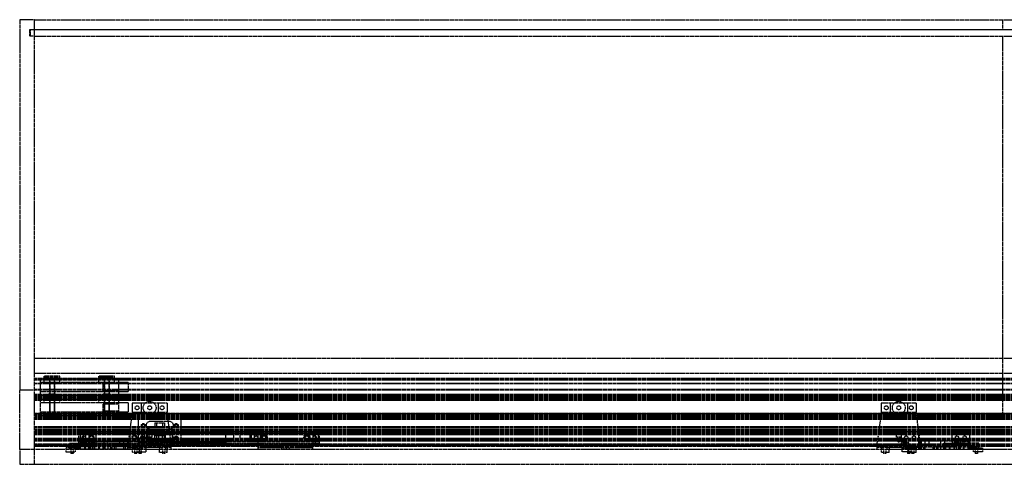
# Model space of a CAD drawing. Header units: millimetres. Extents: x 0 to 2538, y 0 to 599.
# Tile 1 of 3: x 0 to 1262, y 29 to 599. Entities that reach past the tile are written whole.
import ezdxf

# ---------------------------------------------------------------- set-up
doc = ezdxf.new("R2010")
doc.units = ezdxf.units.MM
doc.header["$LTSCALE"] = 10
doc.linetypes.add('ALLCAD_Strich', pattern=[0.2, 0.15, -0.05])
doc.layers.add('BESCH_KONT_sich_schn_grun_2d', color=10, linetype='Continuous')

msp = doc.modelspace()

# ---------------------------------------------------------------- linework, layer by layer
at = {"layer": 'BESCH_KONT_sich_schn_grun_2d', "linetype": 'ALLCAD_Strich'}
for p, q in [((0, 599), (0, 124)), ((19, 599), (0, 599)), ((19, 125), (19, 599)), ((19, 599), (2519, 599)), ((19, 586.4), (19, 599)), ((1259.5, 599), (1259.5, 586.4)), ((13, 586.4), (19, 586.4)), ((13, 578), (13, 586.4)), ((19, 586), (13.5, 586)), ((13.5, 586), (13.5, 578)), ((19, 586.4), (2519, 586.4)), ((1265, 586), (19, 586)), ((19, 578), (13, 578)), ((19, 578), (2519, 578)), ((19, 125), (19, 578)), ((1259.5, 578), (1259.5, 94)), ((19, 165), (2519, 165)), ((19, 146), (2519, 146)), ((2519, 139), (19, 139)), ((31.5, 139.6), (31.5, 141.8)), ((51.5, 141.8), (31.5, 141.8)), ((51.5, 140.3), (31.5, 140.3)), ((31.5, 138.5), (31.5, 139.6)), ((31.5, 139.6), (51.5, 139.6)), ((38.5, 141.8), (38.5, 119.3)), ((38.5, 141.8), (38.5, 140.3)), ((44.5, 141.8), (44.5, 119.3)), ((44.5, 141.8), (44.5, 140.3)), ((51.5, 139.6), (51.5, 141.8)), ((51.5, 139.6), (51.5, 138.5)), ((101.5, 139.6), (101.5, 141.8)), ((121.5, 141.8), (101.5, 141.8)), ((121.5, 140.3), (101.5, 140.3)), ((101.5, 138.5), (101.5, 139.6)), ((101.5, 139.6), (121.5, 139.6)), ((108.5, 141.8), (108.5, 119.3)), ((108.5, 141.8), (108.5, 140.3)), ((114.5, 141.8), (114.5, 119.3)), ((114.5, 141.8), (114.5, 140.3)), ((121.5, 139.6), (121.5, 141.8)), ((121.5, 139.6), (121.5, 138.5)), ((2519, 138.5), (19, 138.5)), ((2519, 137.5), (19, 137.5)), ((2519, 137), (19, 137)), ((2519, 132.5), (19, 132.5)), ((2519, 132.1), (19, 132.1)), ((26.5, 137), (26.5, 138.3)), ((126.5, 138.3), (26.5, 138.3)), ((26.5, 118.5), (26.5, 137)), ((126.5, 133.8), (26.5, 133.8)), ((31.5, 133.8), (31.5, 138.5)), ((51.5, 138.5), (31.5, 138.5)), ((51.5, 133.8), (31.5, 133.8)), ((38.5, 119.3), (38.5, 138.3)), ((44.5, 119.3), (44.5, 138.3)), ((51.5, 133.8), (51.5, 138.5)), ((101.5, 133.8), (101.5, 138.5)), ((121.5, 138.5), (101.5, 138.5)), ((121.5, 133.8), (101.5, 133.8)), ((126.5, 132.3), (106.5, 132.3)), ((106.5, 132.3), (106.5, 123.3)), ((126.5, 132.3), (106.5, 132.3)), ((106.5, 132.3), (106.5, 123.3)), ((108.5, 119.3), (108.5, 138.3)), ((114.5, 119.3), (114.5, 138.3)), ((121.5, 133.8), (121.5, 138.5)), ((126.5, 138.3), (126.5, 137)), ((126.5, 137), (126.5, 118.5)), ((139, 133.8), (126.5, 133.8)), ((139, 133.8), (139, 127.8)), ((139, 127.8), (139, 121.8)), ((0, 48), (0, 124)), ((19, 124), (0, 124)), ((19, 115), (19, 125)), ((2519, 125), (19, 125)), ((19, 124), (19, 124)), ((19, 124), (19, 124)), ((19, 124), (19, 124)), ((19, 124), (19, 124)), ((19, 124), (19, 124)), ((19, 124), (19, 124)), ((19, 124), (19, 124)), ((19, 124), (19, 124)), ((19, 124), (19, 124)), ((19, 124), (19, 124)), ((19, 124), (19, 124)), ((19, 124), (19, 124)), ((19, 124), (19, 124)), ((19, 124), (19, 124)), ((19, 124), (19, 124)), ((19, 124), (19, 124)), ((19, 124), (19, 124)), ((19, 124), (19, 124)), ((19, 124), (19, 124)), ((19, 124), (19, 124)), ((19, 124), (19, 124)), ((19, 124), (19, 124)), ((19, 124), (19, 124)), ((2519, 124), (19, 124)), ((19, 124), (19, 124)), ((19, 124), (19, 124)), ((19, 124), (19, 124)), ((19, 124), (19, 124)), ((19, 124), (19, 124)), ((19, 124), (19, 124)), ((19, 124), (19, 124)), ((19, 124), (19, 124)), ((19, 124), (19, 124)), ((2519, 124), (19, 124)), ((2519, 118.5), (19, 118.5)), ((2519, 117), (19, 117)), ((19, 116.5), (19, 116.5)), ((19, 116.5), (19, 116.5)), ((19, 116.5), (19, 116.5)), ((19, 116.5), (19, 116.5)), ((19, 116.5), (19, 116.5)), ((19, 116.5), (19, 116.5)), ((19, 116.5), (19, 116.5)), ((19, 116.5), (19, 116.5)), ((19, 116.5), (19, 116.5)), ((19, 116.5), (19, 116.5)), ((19, 116.5), (19, 116.5)), ((19, 116.5), (19, 116.5)), ((19, 116.5), (19, 116.5)), ((19, 116.5), (19, 116.5)), ((19, 116.5), (19, 116.5)), ((19, 116.5), (19, 116.5)), ((19, 116.5), (19, 116.5)), ((19, 116.5), (19, 116.5)), ((19, 116.5), (19, 116.5)), ((19, 116.5), (19, 116.5)), ((19, 116.5), (19, 116.5)), ((19, 116.5), (19, 116.5)), ((19, 116.5), (19, 116.5)), ((19, 116.5), (19, 116.5)), ((19, 116.5), (19, 116.5)), ((19, 116.5), (19, 116.5)), ((19, 116.5), (19, 116.5)), ((19, 116.5), (19, 116.5)), ((19, 116.5), (19, 116.5)), ((19, 116.5), (19, 116.5)), ((2519, 116.5), (19, 116.5)), ((2519, 116), (19, 116)), ((19, 113.5), (19, 115)), ((2519, 115), (19, 115)), ((2519, 114.8), (19, 114.8)), ((126.5, 121.8), (26.5, 121.8)), ((26.5, 118.5), (26.5, 118.5)), ((26.5, 118.5), (26.5, 118.5)), ((26.5, 118.5), (26.5, 118.5)), ((26.5, 118.5), (26.5, 118.5)), ((26.5, 118.5), (26.5, 118.5)), ((26.5, 118.5), (26.5, 118.5)), ((26.5, 118.5), (26.5, 118.5)), ((26.5, 118.5), (26.5, 118.5)), ((26.5, 118.5), (26.5, 118.5)), ((26.5, 118.5), (26.5, 118.5)), ((26.5, 118.5), (26.5, 118.5)), ((26.5, 118.5), (26.5, 118.5)), ((26.5, 118.5), (26.5, 118.5)), ((26.5, 118.5), (26.5, 118.5)), ((26.5, 118.5), (26.5, 118.5)), ((26.5, 118.5), (26.5, 118.5)), ((26.5, 118.5), (26.5, 118.5)), ((26.5, 118.5), (26.5, 118.5)), ((26.5, 118.5), (26.5, 118.5)), ((26.5, 118.5), (26.5, 118.5)), ((26.5, 118.5), (26.5, 118.5)), ((26.5, 118.5), (26.5, 118.5)), ((26.5, 118.5), (26.5, 118.5)), ((26.5, 118.5), (26.5, 118.5)), ((26.5, 118.5), (26.5, 118.5)), ((26.5, 118.5), (26.5, 118.5)), ((26.5, 118.5), (26.5, 118.5)), ((26.5, 118.5), (26.5, 118.5)), ((26.5, 118.5), (26.5, 118.5)), ((26.5, 118.5), (26.5, 118.5)), ((26.5, 118.5), (26.5, 118.5)), ((26.5, 117.3), (26.5, 118.5)), ((126.5, 117.3), (26.5, 117.3)), ((31.5, 113.6), (31.5, 115.8)), ((51.5, 115.8), (31.5, 115.8)), ((51.5, 114.3), (31.5, 114.3)), ((31.5, 112.5), (31.5, 113.6)), ((31.5, 113.6), (51.5, 113.6)), ((37, 119.3), (37, 117.3)), ((37, 119.3), (46, 119.3)), ((37, 119.3), (37, 117.3)), ((37, 119.3), (46, 119.3)), ((38.5, 115.8), (38.5, 93.3)), ((38.5, 115.8), (38.5, 114.3)), ((44.5, 115.8), (44.5, 93.3)), ((44.5, 115.8), (44.5, 114.3)), ((46, 119.3), (46, 117.3)), ((46, 119.3), (46, 117.3)), ((51.5, 113.6), (51.5, 115.8)), ((51.5, 113.6), (51.5, 112.5)), ((101.5, 113.6), (101.5, 115.8)), ((121.5, 115.8), (101.5, 115.8)), ((121.5, 114.3), (101.5, 114.3)), ((101.5, 112.5), (101.5, 113.6)), ((101.5, 113.6), (121.5, 113.6)), ((126.5, 123.3), (106.5, 123.3)), ((126.5, 123.3), (106.5, 123.3)), ((107, 119.3), (107, 117.3)), ((107, 119.3), (116, 119.3)), ((107, 119.3), (107, 117.3)), ((107, 119.3), (116, 119.3)), ((108.5, 115.8), (108.5, 93.3)), ((108.5, 115.8), (108.5, 114.3)), ((114.5, 115.8), (114.5, 93.3)), ((114.5, 115.8), (114.5, 114.3)), ((116, 119.3), (116, 117.3)), ((116, 119.3), (116, 117.3)), ((121.5, 113.6), (121.5, 115.8)), ((121.5, 113.6), (121.5, 112.5)), ((139, 121.8), (126.5, 121.8)), ((126.5, 118.5), (126.5, 117.3)), ((19, 113.2), (19, 113.5)), ((2519, 113.5), (19, 113.5)), ((19, 77), (19, 113.2)), ((2519, 113.2), (19, 113.2)), ((2519, 113), (19, 113)), ((2519, 112.5), (19, 112.5)), ((2519, 111), (19, 111)), ((26.5, 111), (26.5, 112.3)), ((126.5, 112.3), (26.5, 112.3)), ((26.5, 92.5), (26.5, 111)), ((126.5, 107.8), (26.5, 107.8)), ((31.5, 107.8), (31.5, 112.5)), ((51.5, 112.5), (31.5, 112.5)), ((51.5, 107.8), (31.5, 107.8)), ((38.5, 93.3), (38.5, 112.3)), ((44.5, 93.3), (44.5, 112.3)), ((51.5, 107.8), (51.5, 112.5)), ((101.5, 107.8), (101.5, 112.5)), ((121.5, 112.5), (101.5, 112.5)), ((121.5, 107.8), (101.5, 107.8)), ((126.5, 106.3), (106.5, 106.3)), ((106.5, 106.3), (106.5, 97.3)), ((126.5, 106.3), (106.5, 106.3)), ((106.5, 106.3), (106.5, 97.3)), ((108.5, 93.3), (108.5, 112.3)), ((114.5, 93.3), (114.5, 112.3)), ((121.5, 107.8), (121.5, 112.5)), ((126.5, 112.3), (126.5, 111)), ((126.5, 111), (126.5, 92.5)), ((139, 107.8), (126.5, 107.8)), ((139, 107.8), (139, 101.8)), ((139, 101.8), (139, 95.8)), ((155.5, 107.5), (144, 107.5)), ((144, 107.5), (144, 95.5)), ((177.5, 107.5), (155.5, 107.5)), ((155.5, 107.5), (155.5, 95.5)), ((189, 107.5), (177.5, 107.5)), ((177.5, 107.5), (177.5, 95.5)), ((189, 107.5), (189, 95.5)), ((1115.5, 107.5), (1104, 107.5)), ((1104, 107.5), (1104, 95.5)), ((1137.5, 107.5), (1115.5, 107.5)), ((1115.5, 107.5), (1115.5, 95.5)), ((1149, 107.5), (1137.5, 107.5)), ((1137.5, 107.5), (1137.5, 95.5)), ((1149, 107.5), (1149, 95.5)), ((2519, 94), (19, 94)), ((19, 94), (2519, 94)), ((2519, 92.5), (19, 92.5)), ((1631, 92), (19, 92)), ((2519, 91.5), (19, 91.5)), ((2519, 91), (19, 91)), ((2519, 90.5), (19, 90.5)), ((2519, 90), (19, 90)), ((2519, 89), (19, 89)), ((126.5, 95.8), (26.5, 95.8)), ((26.5, 92.5), (26.5, 92.5)), ((26.5, 92.5), (26.5, 92.5)), ((26.5, 92.5), (26.5, 92.5)), ((26.5, 92.5), (26.5, 92.5)), ((26.5, 92.5), (26.5, 92.5)), ((26.5, 92.5), (26.5, 92.5)), ((26.5, 92.5), (26.5, 92.5)), ((26.5, 92.5), (26.5, 92.5)), ((26.5, 92.5), (26.5, 92.5)), ((26.5, 92.5), (26.5, 92.5)), ((26.5, 92.5), (26.5, 92.5)), ((26.5, 92.5), (26.5, 92.5)), ((26.5, 92.5), (26.5, 92.5)), ((26.5, 92.5), (26.5, 92.5)), ((26.5, 92.5), (26.5, 92.5)), ((26.5, 92.5), (26.5, 92.5)), ((26.5, 92.5), (26.5, 92.5)), ((26.5, 92.5), (26.5, 92.5)), ((26.5, 92.5), (26.5, 92.5)), ((26.5, 92.5), (26.5, 92.5)), ((26.5, 92.5), (26.5, 92.5)), ((26.5, 92.5), (26.5, 92.5)), ((26.5, 92.5), (26.5, 92.5)), ((26.5, 92.5), (26.5, 92.5)), ((26.5, 92.5), (26.5, 92.5)), ((26.5, 92.5), (26.5, 92.5)), ((26.5, 92.5), (26.5, 92.5)), ((26.5, 92.5), (26.5, 92.5)), ((26.5, 92.5), (26.5, 92.5)), ((26.5, 92.5), (26.5, 92.5)), ((26.5, 92.5), (26.5, 92.5)), ((26.5, 91.3), (26.5, 92.5)), ((126.5, 91.3), (26.5, 91.3)), ((37, 93.3), (37, 91.3)), ((37, 93.3), (46, 93.3)), ((37, 93.3), (37, 91.3)), ((37, 93.3), (46, 93.3)), ((46, 93.3), (46, 91.3)), ((46, 93.3), (46, 91.3)), ((126.5, 97.3), (106.5, 97.3)), ((126.5, 97.3), (106.5, 97.3)), ((107, 93.3), (107, 91.3)), ((107, 93.3), (116, 93.3)), ((107, 93.3), (107, 91.3)), ((107, 93.3), (116, 93.3)), ((116, 93.3), (116, 91.3)), ((116, 93.3), (116, 91.3)), ((139, 95.8), (126.5, 95.8)), ((126.5, 92.5), (126.5, 91.3)), ((144, 95), (139, 57)), ((155.5, 95.5), (144, 95.5)), ((144, 95.5), (144, 95)), ((177.5, 95.5), (155.5, 95.5)), ((177.5, 95.5), (177.5, 95.5)), ((177.5, 95.5), (177.5, 95.5)), ((177.5, 95.5), (177.5, 95.5)), ((177.5, 95.5), (177.5, 95.5)), ((177.5, 95.5), (177.5, 95.5)), ((177.5, 95.5), (177.5, 95.5)), ((177.5, 95.5), (177.5, 95.5)), ((177.5, 95.5), (177.5, 95.5)), ((177.5, 95.5), (177.5, 95.5)), ((177.5, 95.5), (177.5, 95.5)), ((177.5, 95.5), (177.5, 95.5)), ((177.5, 95.5), (177.5, 95.5)), ((177.5, 95.5), (177.5, 95.5)), ((177.5, 95.5), (177.5, 95.5)), ((177.5, 95.5), (177.5, 95.5)), ((177.5, 95.5), (177.5, 95.5)), ((177.5, 95.5), (177.5, 95.5)), ((177.5, 95.5), (177.5, 95.5)), ((177.5, 95.5), (177.5, 95.5)), ((177.5, 95.5), (177.5, 95.5)), ((177.5, 95.5), (177.5, 95.5)), ((177.5, 95.5), (177.5, 95.5)), ((177.5, 95.5), (177.5, 95.5)), ((177.5, 95.5), (177.5, 95.5)), ((177.5, 95.5), (177.5, 95.5)), ((177.5, 95.5), (177.5, 95.5)), ((177.5, 95.5), (177.5, 95.5)), ((177.5, 95.5), (177.5, 95.5)), ((177.5, 95.5), (177.5, 95.5)), ((177.5, 95.5), (177.5, 95.5)), ((177.5, 95.5), (177.5, 95.5)), ((189, 95.5), (177.5, 95.5)), ((189, 95), (189, 95.5)), ((194, 57), (189, 95)), ((1104, 95), (1099, 57)), ((1115.5, 95.5), (1104, 95.5)), ((1104, 95.5), (1104, 95)), ((1137.5, 95.5), (1115.5, 95.5)), ((1137.5, 95.5), (1137.5, 95.5)), ((1137.5, 95.5), (1137.5, 95.5)), ((1137.5, 95.5), (1137.5, 95.5)), ((1137.5, 95.5), (1137.5, 95.5)), ((1137.5, 95.5), (1137.5, 95.5)), ((1137.5, 95.5), (1137.5, 95.5)), ((1137.5, 95.5), (1137.5, 95.5)), ((1137.5, 95.5), (1137.5, 95.5)), ((1137.5, 95.5), (1137.5, 95.5)), ((1137.5, 95.5), (1137.5, 95.5)), ((1137.5, 95.5), (1137.5, 95.5)), ((1137.5, 95.5), (1137.5, 95.5)), ((1137.5, 95.5), (1137.5, 95.5)), ((1137.5, 95.5), (1137.5, 95.5)), ((1137.5, 95.5), (1137.5, 95.5)), ((1137.5, 95.5), (1137.5, 95.5)), ((1137.5, 95.5), (1137.5, 95.5)), ((1137.5, 95.5), (1137.5, 95.5)), ((1137.5, 95.5), (1137.5, 95.5)), ((1137.5, 95.5), (1137.5, 95.5)), ((1137.5, 95.5), (1137.5, 95.5)), ((1137.5, 95.5), (1137.5, 95.5)), ((1137.5, 95.5), (1137.5, 95.5)), ((1137.5, 95.5), (1137.5, 95.5)), ((1137.5, 95.5), (1137.5, 95.5)), ((1137.5, 95.5), (1137.5, 95.5)), ((1137.5, 95.5), (1137.5, 95.5)), ((1137.5, 95.5), (1137.5, 95.5)), ((1137.5, 95.5), (1137.5, 95.5)), ((1137.5, 95.5), (1137.5, 95.5)), ((1137.5, 95.5), (1137.5, 95.5)), ((1149, 95.5), (1137.5, 95.5)), ((1149, 95), (1149, 95.5)), ((1154, 57), (1149, 95)), ((2519, 88), (19, 88)), ((2519, 86.3), (19, 86.3)), ((19, 75.5), (19, 77)), ((2519, 77), (19, 77)), ((152, 88), (152, 69.5)), ((207, 88), (152, 88)), ((157, 78.8), (157, 78.7)), ((157, 78.8), (157, 78.8)), ((157, 78.8), (157, 78.8)), ((157, 78.8), (157, 78.8)), ((157, 78.8), (157, 78.8)), ((157, 78.8), (157, 78.7)), ((157, 78.8), (157, 78.8)), ((157, 78.8), (157, 78.8)), ((157, 78.8), (157, 78.8)), ((157, 78.8), (157, 78.8)), ((157, 78.8), (157, 78.8)), ((157, 78.8), (157, 78.8)), ((157, 78.8), (157, 78.8)), ((157, 78.8), (157, 78.8)), ((157, 78.8), (157, 78.8)), ((157, 78.8), (157, 78.8)), ((157, 78.8), (157, 78.8)), ((157, 78.8), (157, 78.8)), ((157, 78.8), (157, 78.8)), ((157, 78.8), (157, 78.8)), ((157, 78.8), (157, 78.8)), ((157, 78.8), (157, 78.8)), ((157, 78.7), (157, 78.7)), ((157, 78.7), (157, 78.7)), ((157, 78.7), (157, 78.7)), ((157, 78.7), (157, 78.7)), ((157, 78.7), (157, 78.7)), ((157, 78.7), (157, 78.7)), ((157, 78.7), (157, 78.7)), ((157, 78.7), (157, 78.7)), ((157, 78.7), (157, 78.7)), ((157, 78.7), (157, 78.7)), ((157, 78.7), (157, 78.7)), ((157, 78.7), (157, 78.7)), ((157, 78.7), (157, 78.7)), ((157, 78.7), (157, 78.7)), ((157, 78.7), (157, 78.7)), ((157, 78.7), (157, 78.7)), ((157, 78.7), (157, 78.7)), ((192, 83.8), (167, 83.8)), ((173.2, 82.3), (173.2, 75.3)), ((173.2, 82.3), (175.7, 82.3)), ((175.7, 75.3), (175.7, 82.3)), ((175.7, 82.3), (183.2, 82.3)), ((183.2, 82.3), (185.7, 82.3)), ((183.2, 82.3), (183.2, 75.3)), ((185.7, 82.3), (185.7, 75.3)), ((207, 69.5), (207, 88)), ((2519, 75.5), (19, 75.5)), ((19, 29), (19, 75.5)), ((2519, 73), (19, 73)), ((2519, 71.8), (19, 71.8)), ((2519, 71.3), (19, 71.3)), ((1441, 70), (19, 70)), ((2519, 69.5), (19, 69.5)), ((2519, 68), (19, 68)), ((1347, 67), (19, 67)), ((76, 71), (76, 70.8)), ((98, 71), (76, 71)), ((76, 68.7), (76, 70.8)), ((196, 70.8), (76, 70.8)), ((76, 58.2), (76, 68.7)), ((196, 68.7), (76, 68.7)), ((77.5, 68.7), (77.5, 58.2)), ((81.5, 70.8), (81.5, 68.7)), ((81.5, 68.7), (81.5, 58.2)), ((84.5, 70.8), (84.5, 68.7)), ((84.5, 68.7), (84.5, 58.2)), ((88.5, 68.7), (88.5, 58.2)), ((98, 57.5), (98, 71)), ((141, 71), (141, 51.5)), ((163, 71), (141, 71)), ((163.3, 68.5), (151.8, 68.5)), ((151.8, 68.5), (151.8, 58.5)), ((152, 69.5), (207, 69.5)), ((152, 69.5), (152, 53.3)), ((159.8, 68.5), (159.8, 58.5)), ((163, 57.5), (163, 71)), ((163.3, 68.5), (163.3, 58.5)), ((165.3, 68.5), (163.3, 68.5)), ((163.5, 64), (163.5, 67)), ((169.5, 64), (163.5, 64)), ((177.8, 68.5), (165.3, 68.5)), ((165.3, 68.5), (165.3, 58.5)), ((167, 73.8), (192, 73.8)), ((192, 67.5), (167, 67.5)), ((169.5, 67), (169.5, 64)), ((175.7, 75.3), (173.2, 75.3)), ((173.2, 59), (173.2, 66)), ((173.2, 66), (185.7, 66)), ((183.2, 75.3), (175.7, 75.3)), ((175.7, 59), (175.7, 66)), ((186.3, 68.5), (177.8, 68.5)), ((177.8, 68.5), (177.8, 58.5)), ((185.7, 75.3), (183.2, 75.3)), ((183.2, 59), (183.2, 66)), ((185.7, 59), (185.7, 66)), ((186.3, 68.5), (186.3, 58.5)), ((196, 55.8), (196, 71.3)), ((196, 68.7), (196, 70.8)), ((196, 70.8), (204.5, 70.8)), ((264, 70.3), (196, 70.3)), ((264, 70.3), (196, 70.3)), ((264, 68.7), (196, 68.7)), ((204.5, 71.3), (204.5, 70.3)), ((204.5, 70.8), (204.5, 70.3)), ((204.5, 70.8), (209.5, 70.8)), ((207, 53.3), (207, 69.5)), ((209.5, 70.3), (209.5, 71.3)), ((209.5, 70.8), (210.5, 70.8)), ((209.5, 70.3), (209.5, 70.8)), ((210.5, 70.3), (210.5, 71.3)), ((210.5, 70.3), (210.5, 70.8)), ((210.5, 70.8), (215.5, 70.8)), ((215.5, 71.3), (215.5, 70.3)), ((215.5, 70.8), (215.5, 70.3)), ((215.5, 70.8), (244.5, 70.8)), ((244.5, 71.3), (244.5, 70.3)), ((244.5, 70.8), (244.5, 70.3)), ((244.5, 70.8), (249.5, 70.8)), ((249.5, 70.3), (249.5, 71.3)), ((249.5, 70.8), (250.5, 70.8)), ((249.5, 70.3), (249.5, 70.8)), ((250.5, 70.3), (250.5, 71.3)), ((250.5, 70.8), (255.5, 70.8)), ((250.5, 70.3), (250.5, 70.8)), ((255.5, 71.3), (255.5, 70.3)), ((255.5, 70.8), (264, 70.8)), ((255.5, 70.8), (255.5, 70.3)), ((264, 55.8), (264, 71.3)), ((384, 70.8), (264, 70.8)), ((264, 70.8), (264, 68.7)), ((384, 68.7), (264, 68.7)), ((273.8, 68.5), (273.8, 58.5)), ((273.8, 68.5), (282.3, 68.5)), ((282.3, 68.5), (282.3, 58.5)), ((282.3, 68.5), (294.8, 68.5)), ((294.8, 68.5), (294.8, 58.5)), ((294.8, 68.5), (296.8, 68.5)), ((296.8, 68.5), (308.3, 68.5)), ((296.8, 68.5), (296.8, 58.5)), ((300.3, 68.5), (300.3, 58.5)), ((305.5, 48), (305.5, 70)), ((308.3, 68.5), (308.3, 58.5)), ((371.5, 68.7), (371.5, 68.7)), ((371.5, 68.7), (371.5, 68.7)), ((371.5, 68.7), (371.5, 68.7)), ((371.5, 68.7), (371.5, 68.7)), ((371.5, 68.7), (371.5, 68.7)), ((371.5, 68.7), (371.5, 68.7)), ((371.5, 68.7), (371.5, 68.7)), ((371.5, 68.7), (371.5, 68.7)), ((371.5, 68.7), (371.5, 68.7)), ((371.5, 68.7), (371.5, 68.7)), ((371.5, 68.7), (371.5, 68.7)), ((371.5, 68.7), (371.5, 68.7)), ((371.5, 68.7), (371.5, 68.7)), ((371.5, 68.7), (371.5, 68.7)), ((371.5, 68.7), (371.5, 68.7)), ((371.5, 68.7), (371.5, 68.7)), ((371.5, 68.7), (371.5, 68.7)), ((371.5, 68.7), (371.5, 68.7)), ((371.5, 68.7), (371.5, 68.7)), ((371.5, 68.7), (371.5, 68.7)), ((371.5, 68.7), (371.5, 68.7)), ((371.5, 68.7), (371.5, 68.7)), ((371.5, 68.7), (371.5, 68.7)), ((371.5, 68.7), (371.5, 68.7)), ((371.5, 68.7), (371.5, 68.7)), ((371.5, 68.7), (371.5, 58.2)), ((375.5, 70.8), (375.5, 68.7)), ((375.5, 68.7), (375.5, 58.2)), ((378.5, 70.8), (378.5, 68.7)), ((378.5, 68.7), (378.5, 58.2)), ((382.5, 68.7), (382.5, 58.2)), ((384, 68.7), (384, 70.8)), ((384, 58.2), (384, 68.7)), ((1123.5, 64), (1123.5, 67)), ((1129.5, 64), (1123.5, 64)), ((1129.5, 67), (1129.5, 64)), ((1130, 57.5), (1130, 71)), ((1130, 71), (1152, 71)), ((1152, 71), (1152, 51.5)), ((1195, 71), (1217, 71)), ((1195, 57.5), (1195, 71)), ((1217, 71), (1217, 56)), ((1347, 62), (19, 62)), ((2519, 61), (19, 61)), ((2519, 59.5), (19, 59.5)), ((83, 58.5), (19, 58.5)), ((2519, 55), (19, 55)), ((73.5, 53.5), (19, 53.5)), ((2519, 53.3), (19, 53.3)), ((2519, 53), (19, 53)), ((75.5, 52), (19, 52)), ((64, 50), (64, 56)), ((64, 56), (77.5, 56)), ((66, 54), (80, 54)), ((66, 50), (66, 54)), ((66.5, 51.5), (66.5, 48.5)), ((66.5, 51.5), (71.5, 51.5)), ((71, 50.5), (66.5, 50.5)), ((70, 56), (70, 54)), ((71, 51.5), (71, 50)), ((71.5, 51.5), (71.5, 48.5)), ((74, 51.5), (71.5, 51.5)), ((72.5, 56), (72.5, 54)), ((147.5, 53.5), (73.5, 53.5)), ((73.5, 53.5), (73.5, 50)), ((74, 51.5), (74, 48.5)), ((76, 51.5), (74, 51.5)), ((75, 56), (75, 54)), ((75.5, 52), (75.5, 48)), ((75.5, 52), (145.5, 52)), ((76, 56.3), (76, 58.2)), ((196, 58.2), (76, 58.2)), ((76, 56.3), (76, 56)), ((196, 56.3), (76, 56.3)), ((76, 56), (76, 54)), ((76, 54), (76, 51.5)), ((76, 51.5), (76, 48.5)), ((145, 51.5), (76, 51.5)), ((76.5, 56), (76.5, 54)), ((77.5, 58), (85.5, 58)), ((77.5, 58), (77.5, 56)), ((77.5, 56), (77.5, 54)), ((80, 56), (77.5, 56)), ((77.5, 51.5), (77.5, 48.5)), ((77.7, 51.5), (77.7, 48.5)), ((80, 56), (80, 54)), ((85.5, 56), (80, 56)), ((80, 54), (89, 54)), ((81.5, 58.2), (81.5, 56.3)), ((82.5, 53.5), (82.5, 52)), ((83, 58.5), (83, 48.5)), ((83, 58.5), (88, 58.5)), ((83, 51.5), (83, 48.5)), ((83.5, 56), (83.5, 54)), ((84, 51.5), (84, 48.5)), ((84.5, 58.2), (84.5, 56.3)), ((85.5, 58), (85.5, 56)), ((89, 56), (85.5, 56)), ((93, 58.5), (88, 58.5)), ((88, 58.5), (88, 48.5)), ((88, 51.5), (88, 48.5)), ((88.5, 53.5), (88.5, 52)), ((89, 51.5), (89, 57.5)), ((89, 57.5), (98, 57.5)), ((102.5, 56), (89, 56)), ((89, 54), (102.5, 54)), ((89, 51.5), (89, 48.5)), ((89.5, 56), (89.5, 54)), ((90.5, 51.5), (90.5, 48.5)), ((93, 58.5), (93, 53.5)), ((93, 58.5), (128, 58.5)), ((93, 51.5), (93, 48.5)), ((95.2, 51.5), (95.2, 48.5)), ((95.5, 56), (95.5, 54)), ((96, 51.5), (96, 48.5)), ((96.5, 56), (96.5, 54)), ((98, 56), (98, 54)), ((100.5, 56), (100.5, 54)), ((101, 51.5), (101, 48.5)), ((101.5, 56), (101.5, 54)), ((102, 51.5), (102, 48.5)), ((102.5, 56), (102.5, 54)), ((109, 56), (102.5, 56)), ((102.5, 54), (107, 54)), ((103, 56), (103, 54)), ((106, 59), (106, 58.5)), ((106, 59), (115, 59)), ((106.5, 53.5), (106.5, 52)), ((106.5, 51.5), (106.5, 48.5)), ((107, 54), (107, 48)), ((108, 58.5), (108, 53.5)), ((108, 58.5), (108, 48.5)), ((108, 51.5), (108, 48.5)), ((109, 56), (109, 48)), ((113, 58.5), (113, 53.5)), ((113, 58.5), (113, 48.5)), ((113, 51.5), (113, 48.5)), ((114.5, 53.5), (114.5, 52)), ((115, 59), (115, 58.5)), ((116.5, 51.5), (116.5, 48.5)), ((118, 51.5), (118, 48.5)), ((121, 51.5), (121, 48.5)), ((122, 53.5), (122, 51.5)), ((123, 51.5), (123, 48.5)), ((127, 53.5), (127, 51.5)), ((133, 58.5), (128, 58.5)), ((128, 58.5), (128, 53.5)), ((132.5, 53.5), (132.5, 52)), ((133, 58.5), (133, 48.5)), ((133, 58.5), (138, 58.5)), ((133, 51.5), (133, 48.5)), ((135, 51.5), (135, 48.5)), ((1155, 58.5), (138, 58.5)), ((138, 58.5), (138, 48.5)), ((138, 51.5), (138, 48.5)), ((138.5, 53.5), (138.5, 52)), ((139, 50.5), (139, 57)), ((139, 48), (139, 50.5)), ((194, 50.5), (139, 50.5)), ((141, 51.5), (141, 48.5)), ((144, 50.5), (144, 48)), ((145, 51.5), (145, 48.5)), ((154, 51.5), (145, 51.5)), ((145.5, 53.5), (145.5, 52)), ((1147.5, 52), (145.5, 52)), ((145.5, 52), (145.5, 48)), ((146, 50.5), (146, 48)), ((147.2, 53.5), (147.2, 48)), ((1145.5, 53.5), (147.5, 53.5)), ((147.5, 50), (147.5, 53.5)), ((151, 50.5), (151, 48)), ((154, 56.5), (154, 57.5)), ((154, 57.5), (163, 57.5)), ((163, 56.5), (154, 56.5)), ((154, 56.5), (154, 51.5)), ((154, 51.5), (154, 48.5)), ((157, 62.5), (157, 62.5)), ((157, 62.5), (157, 62.5)), ((157, 62.5), (157, 62.5)), ((157, 62.5), (157, 62.5)), ((157, 62.5), (157, 62.5)), ((157, 62.5), (157, 62.5)), ((157, 62.5), (157, 62.5)), ((157, 62.5), (157, 62.5)), ((157, 62.5), (157, 62.5)), ((157, 62.5), (157, 62.5)), ((157, 62.5), (157, 62.5)), ((157, 62.5), (157, 62.5)), ((157, 62.5), (157, 62.5)), ((157, 62.5), (157, 62.5)), ((157, 62.5), (157, 62.5)), ((157, 62.5), (157, 62.5)), ((157, 62.5), (157, 62.5)), ((157, 62.5), (157, 62.5)), ((157, 62.5), (157, 62.5)), ((157, 62.5), (157, 62.5)), ((157, 62.5), (157, 62.5)), ((157, 62.5), (157, 62.5)), ((157, 62.5), (157, 62.5)), ((157, 62.5), (157, 62.5)), ((157, 62.5), (157, 62.5)), ((157, 62.5), (157, 62.5)), ((157, 62.5), (157, 62.5)), ((157, 62.5), (157, 62.5)), ((157, 62.5), (157, 62.5)), ((157, 62.5), (157, 62.5)), ((157, 62.5), (157, 62.5)), ((157, 62.5), (157, 62.5)), ((157, 62.5), (157, 62.5)), ((157, 62.5), (157, 62.5)), ((157, 62.5), (157, 62.5)), ((157, 62.5), (157, 62.5)), ((157, 62.5), (157, 62.5)), ((157, 62.5), (157, 62.5)), ((157, 62.5), (157, 62.5)), ((157, 62.5), (157, 62.5)), ((157, 62.5), (157, 62.5)), ((157, 53.5), (157, 48.5)), ((163, 53.5), (163, 56.5)), ((167, 57.5), (192, 57.5)), ((185.7, 59), (173.2, 59)), ((179, 50.5), (179, 48)), ((182, 50.5), (182, 48)), ((187, 50.5), (187, 48)), ((189, 50.5), (189, 48)), ((194, 50.5), (194, 57)), ((194, 48), (194, 50.5)), ((196, 56.3), (196, 58.2)), ((196, 58.2), (264, 58.2)), ((264, 56.8), (196, 56.8)), ((264, 56.8), (196, 56.8)), ((204.5, 56.3), (196, 56.3)), ((264, 55.8), (196, 55.8)), ((204.5, 56.8), (204.5, 56.3)), ((204.5, 56.8), (204.5, 55.8)), ((209.5, 56.3), (204.5, 56.3)), ((209.5, 56.3), (209.5, 56.8)), ((209.5, 55.8), (209.5, 56.8)), ((210.5, 56.3), (209.5, 56.3)), ((210.5, 56.3), (210.5, 56.8)), ((210.5, 55.8), (210.5, 56.8)), ((215.5, 56.3), (210.5, 56.3)), ((215.5, 56.8), (215.5, 56.3)), ((215.5, 56.8), (215.5, 55.8)), ((244.5, 56.3), (215.5, 56.3)), ((244.5, 56.8), (244.5, 56.3)), ((244.5, 56.8), (244.5, 55.8)), ((249.5, 56.3), (244.5, 56.3)), ((249.5, 56.3), (249.5, 56.8)), ((249.5, 55.8), (249.5, 56.8)), ((250.5, 56.3), (249.5, 56.3)), ((250.5, 56.3), (250.5, 56.8)), ((250.5, 55.8), (250.5, 56.8)), ((255.5, 56.3), (250.5, 56.3)), ((255.5, 56.8), (255.5, 56.3)), ((255.5, 56.8), (255.5, 55.8)), ((264, 56.3), (255.5, 56.3)), ((384, 58.2), (264, 58.2)), ((264, 58.2), (264, 56.3)), ((384, 56.3), (264, 56.3)), ((375.5, 58.2), (375.5, 56.3)), ((375.5, 48), (375.5, 56.3)), ((378.5, 58.2), (378.5, 56.3)), ((384, 56.3), (384, 58.2)), ((1099, 50.5), (1099, 57)), ((1099, 48), (1099, 50.5)), ((1154, 50.5), (1099, 50.5)), ((1104, 50.5), (1104, 48)), ((1106, 50.5), (1106, 48)), ((1111, 50.5), (1111, 48)), ((1114, 50.5), (1114, 48)), ((1139, 57.5), (1130, 57.5)), ((1130, 56.5), (1139, 56.5)), ((1130, 53.5), (1130, 56.5)), ((1136, 53.5), (1136, 48.5)), ((1139, 56.5), (1139, 57.5)), ((1139, 56.5), (1139, 51.5)), ((1139, 51.5), (1139, 48.5)), ((1139, 51.5), (1148, 51.5)), ((1142, 50.5), (1142, 48)), ((1145.5, 53.5), (1219.5, 53.5)), ((1145.5, 50), (1145.5, 53.5)), ((1145.7, 53.5), (1145.7, 48)), ((1147, 50.5), (1147, 48)), ((1147.5, 53.5), (1147.5, 52)), ((1217.5, 52), (1147.5, 52)), ((1147.5, 52), (1147.5, 48)), ((1148, 51.5), (1148, 48.5)), ((1148, 51.5), (1217, 51.5)), ((1149, 50.5), (1149, 48)), ((1152, 51.5), (1152, 48.5)), ((1154, 50.5), (1154, 57)), ((1154, 48), (1154, 50.5)), ((1154.5, 53.5), (1154.5, 52)), ((1155, 58.5), (1155, 48.5)), ((1160, 58.5), (1155, 58.5)), ((1155, 51.5), (1155, 48.5)), ((1158, 51.5), (1158, 48.5)), ((1165, 58.5), (1160, 58.5)), ((1160, 58.5), (1160, 48.5)), ((1160, 51.5), (1160, 48.5)), ((1160.5, 53.5), (1160.5, 52)), ((1165, 58.5), (1165, 53.5)), ((1200, 58.5), (1165, 58.5)), ((1166, 53.5), (1166, 51.5)), ((1170, 51.5), (1170, 48.5)), ((1171, 53.5), (1171, 51.5)), ((1172, 51.5), (1172, 48.5)), ((1175, 51.5), (1175, 48.5)), ((1176.5, 51.5), (1176.5, 48.5)), ((1178, 59), (1178, 58.5)), ((1187, 59), (1178, 59)), ((1178.5, 53.5), (1178.5, 52)), ((1180, 58.5), (1180, 53.5)), ((1180, 58.5), (1180, 48.5)), ((1180, 51.5), (1180, 48.5)), ((1184, 56), (1184, 48)), ((1184, 56), (1190.5, 56)), ((1185, 58.5), (1185, 53.5)), ((1185, 58.5), (1185, 48.5)), ((1185, 51.5), (1185, 48.5)), ((1186, 54), (1186, 48)), ((1190.5, 54), (1186, 54)), ((1186.5, 53.5), (1186.5, 52)), ((1186.5, 51.5), (1186.5, 48.5)), ((1187, 59), (1187, 58.5)), ((1190, 56), (1190, 54)), ((1190.5, 56), (1190.5, 54)), ((1190.5, 56), (1204, 56)), ((1204, 54), (1190.5, 54)), ((1191, 51.5), (1191, 48.5)), ((1191.5, 56), (1191.5, 54)), ((1192, 51.5), (1192, 48.5)), ((1192.5, 56), (1192.5, 54)), ((1204, 57.5), (1195, 57.5)), ((1195, 56), (1195, 54)), ((1196.5, 56), (1196.5, 54)), ((1197, 51.5), (1197, 48.5)), ((1197.5, 56), (1197.5, 54)), ((1197.7, 51.5), (1197.7, 48.5)), ((1205, 58.5), (1200, 58.5)), ((1200, 58.5), (1200, 53.5)), ((1200, 51.5), (1200, 48.5)), ((1202.5, 51.5), (1202.5, 48.5)), ((1203.5, 56), (1203.5, 54)), ((1204, 51.5), (1204, 57.5)), ((1204, 56), (1207.5, 56)), ((1213, 54), (1204, 54)), ((1204, 51.5), (1204, 48.5)), ((1204.5, 53.5), (1204.5, 52)), ((1205, 58.5), (1205, 48.5)), ((1210, 58.5), (1205, 58.5)), ((1205, 51.5), (1205, 48.5)), ((1215.5, 58), (1207.5, 58)), ((1207.5, 58), (1207.5, 56)), ((1207.5, 56), (1213, 56)), ((1209, 51.5), (1209, 48.5)), ((1209.5, 56), (1209.5, 54)), ((2519, 58.5), (1210, 58.5)), ((1210, 58.5), (1210, 48.5)), ((1210, 51.5), (1210, 48.5)), ((1210.5, 53.5), (1210.5, 52)), ((1213, 56), (1213, 54)), ((1213, 56), (1215.5, 56)), ((1227, 54), (1213, 54)), ((1215.2, 51.5), (1215.2, 48.5)), ((1215.5, 58), (1215.5, 56)), ((1215.5, 56), (1215.5, 54)), ((1229, 56), (1215.5, 56)), ((1215.5, 51.5), (1215.5, 48.5)), ((1216.5, 56), (1216.5, 54)), ((1217, 56), (1217, 54)), ((1217, 54), (1217, 51.5)), ((1217, 51.5), (1217, 48.5)), ((1217, 51.5), (1219, 51.5)), ((2519, 52), (1217.5, 52)), ((1217.5, 52), (1217.5, 48)), ((1218, 56), (1218, 54)), ((1219, 51.5), (1219, 48.5)), ((1219, 51.5), (1221.5, 51.5)), ((2519, 53.5), (1219.5, 53.5)), ((1219.5, 53.5), (1219.5, 50)), ((1220.5, 56), (1220.5, 54)), ((1221.5, 51.5), (1221.5, 48.5)), ((1226.5, 51.5), (1221.5, 51.5)), ((1222, 51.5), (1222, 50)), ((1222, 50.5), (1226.5, 50.5)), ((1223, 56), (1223, 54)), ((1226.5, 51.5), (1226.5, 48.5)), ((1227, 50), (1227, 54)), ((1229, 50), (1229, 56)), ((0, 48), (0, 29)), ((2538, 48), (0, 48)), ((59, 50), (59, 45)), ((71, 50), (59, 50)), ((59, 45), (71, 45)), ((63.5, 50), (63.5, 48)), ((64.5, 50), (64.5, 48)), ((65.5, 48), (65.5, 43)), ((68.5, 43), (65.5, 43)), ((66, 50), (66, 48)), ((66.5, 48.5), (71.5, 48.5)), ((68.5, 48), (68.5, 43)), ((69.5, 50), (69.5, 48)), ((71, 50), (71, 45)), ((73.5, 50), (71, 50)), ((74, 48.5), (71.5, 48.5)), ((73.5, 50), (73.5, 48)), ((73.5, 50), (75.5, 50)), ((76, 48.5), (74, 48.5)), ((145, 48.5), (76, 48.5)), ((81, 48.5), (81, 48)), ((90, 48.5), (90, 48)), ((106, 48.5), (106, 48)), ((115, 48.5), (115, 48)), ((131, 48.5), (131, 48)), ((140, 48.5), (140, 48)), ((144, 48), (144, 44)), ((154, 44), (144, 44)), ((157, 48.5), (145, 48.5)), ((147, 48), (147, 43)), ((150, 43), (147, 43)), ((150, 50), (147.5, 50)), ((150, 50), (150, 45)), ((162, 50), (150, 50)), ((150, 45), (150, 43)), ((150, 45), (162, 45)), ((151.5, 50), (151.5, 48)), ((152.5, 48), (152.5, 43)), ((155.5, 43), (152.5, 43)), ((154, 48.5), (154, 48)), ((154, 44), (154, 48)), ((155.5, 48), (155.5, 43)), ((156.5, 50), (156.5, 48)), ((162, 45), (162, 50)), ((179, 44), (179, 48)), ((189, 44), (179, 44)), ((183, 48), (183, 43)), ((186, 43), (183, 43)), ((186, 48), (186, 43)), ((189, 44), (189, 48)), ((375.5, 50), (305.5, 50)), ((335.5, 50), (335.5, 48)), ((335.7, 50), (335.7, 48)), ((339.1, 48), (339.1, 50)), ((341.9, 48), (341.9, 50)), ((345.3, 50), (345.3, 48)), ((345.5, 50), (345.5, 48)), ((1104, 48), (1104, 44)), ((1114, 44), (1104, 44)), ((1107, 48), (1107, 43)), ((1110, 43), (1107, 43)), ((1110, 48), (1110, 43)), ((1114, 44), (1114, 48)), ((1131, 45), (1131, 50)), ((1131, 50), (1143, 50)), ((1143, 45), (1131, 45)), ((1136, 48.5), (1148, 48.5)), ((1136.5, 50), (1136.5, 48)), ((1137.5, 48), (1137.5, 43)), ((1140.5, 43), (1137.5, 43)), ((1139, 48.5), (1139, 48)), ((1139, 44), (1139, 48)), ((1149, 44), (1139, 44)), ((1140.5, 48), (1140.5, 43)), ((1141.5, 50), (1141.5, 48)), ((1143, 50), (1143, 45)), ((1143, 50), (1145.5, 50)), ((1143, 45), (1143, 43)), ((1146, 43), (1143, 43)), ((1146, 48), (1146, 43)), ((1148, 48.5), (1217, 48.5)), ((1149, 44), (1149, 48)), ((1153, 48.5), (1153, 48)), ((1162, 48.5), (1162, 48)), ((1178, 48.5), (1178, 48)), ((1187, 48.5), (1187, 48)), ((1203, 48.5), (1203, 48)), ((1212, 48.5), (1212, 48)), ((1217, 48.5), (1219, 48.5)), ((1219.5, 50), (1217.5, 50)), ((1219, 48.5), (1221.5, 48.5)), ((1219.5, 50), (1219.5, 48)), ((1219.5, 50), (1222, 50)), ((1226.5, 48.5), (1221.5, 48.5)), ((1222, 50), (1222, 45)), ((1222, 50), (1234, 50)), ((1234, 45), (1222, 45)), ((1223.5, 50), (1223.5, 48)), ((1224.5, 48), (1224.5, 43)), ((1227.5, 43), (1224.5, 43)), ((1227, 50), (1227, 48)), ((1227.5, 48), (1227.5, 43)), ((1228.5, 50), (1228.5, 48)), ((1229.5, 50), (1229.5, 48)), ((1234, 50), (1234, 45)), ((0, 29), (2538, 29))]:
    msp.add_line(p, q, dxfattribs=at)
for centre, radius in [((69, 114.5), 1.5), ((1209.5, 114.5), 1.5), ((150.5, 101.5), 2.5), ((150.5, 101.5), 2.5), ((166.5, 101.5), 8.25), ((166.5, 101.5), 2.5), ((182.5, 101.5), 2.5), ((182.5, 101.5), 2.5), ((1110.5, 101.5), 2.5), ((1110.5, 101.5), 2.5), ((1126.5, 101.5), 8.25), ((1126.5, 101.5), 2.5), ((1142.5, 101.5), 2.5), ((1142.5, 101.5), 2.5), ((158.5, 78.8), 2.5), ((158.5, 78.8), 1.5), ((200.5, 78.8), 2.5), ((200.5, 78.8), 1.5), ((82, 63.5), 2), ((82, 63.5), 2), ((92, 63.5), 3), ((92, 63.5), 2), ((147, 63.5), 3), ((147, 63.5), 2), ((157, 63.5), 2), ((157, 63.5), 2), ((158.5, 62.5), 2.5), ((158.5, 62.5), 1.5), ((200.5, 62.5), 2.5), ((200.5, 62.5), 1.5), ((303, 63.5), 2), ((313, 63.5), 4), ((313, 63.5), 3), ((313, 63.5), 2), ((368, 63.5), 4), ((368, 63.5), 3), ((368, 63.5), 2), ((378, 63.5), 2), ((1136, 63.5), 2), ((1146, 63.5), 2), ((1201, 63.5), 2), ((1211, 63.5), 2), ((166.5, 59), 1.5), ((1126.5, 59), 1.5)]:
    msp.add_circle(centre, radius, dxfattribs=at)
for centre, radius, start, end in [((167, 78.8), 5, 90, 270), ((192, 78.8), 5, 270, 90), ((167, 62.5), 5, 90, 270), ((192, 62.5), 5, 270, 90), ((371.5, 68.7), 0.00271, 90, 180), ((371.5, 68.7), 0.00271, 0, 90), ((371.5, 68.7), 0.00271, 90, 180), ((371.5, 68.7), 0.00271, 0, 90), ((371.5, 68.7), 0.00271, 180, 270), ((371.5, 68.7), 0.00116, 90, 180), ((371.5, 68.7), 0.00116, 180, 270), ((371.5, 68.7), 0.00271, 270, 0), ((371.5, 68.7), 0.00116, 270, 0), ((371.5, 68.7), 0.00116, 0, 90), ((371.5, 68.7), 0.00271, 180, 270), ((371.5, 68.7), 0.00116, 90, 180), ((371.5, 68.7), 0.00116, 180, 270), ((371.5, 68.7), 0.00271, 270, 0), ((371.5, 68.7), 0.00116, 270, 0), ((371.5, 68.7), 0.00116, 0, 90), ((371.5, 68.7), 0.00217, 0, 90), ((371.5, 68.7), 0.00217, 270, 0), ((371.5, 68.7), 0.00093, 270, 0), ((371.5, 68.7), 0.00093, 0, 90)]:
    msp.add_arc(centre, radius, start, end, dxfattribs=at)

doc.saveas('drawing.dxf')
